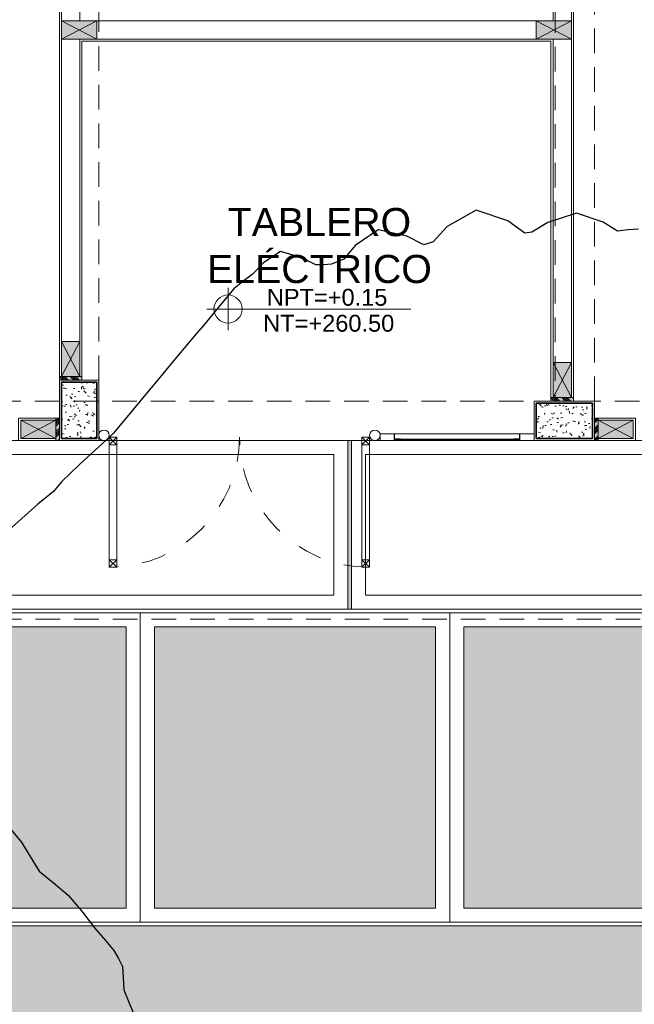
# Model space of a CAD drawing. Header units: millimetres. Extents: x -8931983 to 9630244, y 4 to 18563053.
# Tile 57 of 256: x 349142.02 to 349146.39, y 9281928.29 to 9281935.29. Entities that reach past the tile are written whole.
import ezdxf

# ---------------------------------------------------------------- set-up
doc = ezdxf.new("R2010")
doc.units = ezdxf.units.MM
for name, pattern in [('CONTINUA', [0]), ('DASHED2', [0.375, 0.25, -0.125]), ('RAYADA', [0.5, 0.25, -0.25])]:
    doc.linetypes.add(name, pattern=pattern)
for name, color, linetype, lineweight in [('.', 7, 'Continuous', 0), ('06.-ALE_PUERTAS', 6, 'Continuous', 0), ('0_PROYECCIONES 1', 1, 'DASHED2', 0), ('APARATOS-SANITARIOS', 2, 'Continuous', 9), ('COLUMNAS', 3, 'Continuous', 35), ('COLUMNETAS TOP', 253, 'Continuous', 0), ('G-ANNO-DIMS', 7, 'Continuous', 5), ('JUNTAS DE DILATACIÓN', 160, 'CONTINUA', 9), ('MURO', 133, 'Continuous', 15), ('MUROS-01', 1, 'Continuous', 13), ('MUROS-02', 7, 'Continuous', 18), ('MUROS-04', 4, 'Continuous', 0), ('MUROS-06', 6, 'Continuous', 5), ('TARRAJEO', 32, 'Continuous', 0), ('TEXTO AMBIENTES', 7, 'Continuous', 30), ('vereda', 254, 'Continuous', 5)]:
    doc.layers.add(name, color=color, linetype=linetype, lineweight=lineweight)
for name, color, linetype, lineweight, true_color in [('0_COLUMNA ACHURADO', 250, 'Continuous', 0, 0x363636), ('0_PISOS', 252, 'Continuous', 0, 0x8a8a8a), ('0_TEXTURA PISOS', 252, 'Continuous', 0, 0x8c8c8c), ('PISO Cemento pulido', 254, 'Continuous', 5, 0xd1d1d1)]:
    doc.layers.add(name, color=color, linetype=linetype, lineweight=lineweight, true_color=true_color)
doc.layers.add('C-TOPO', color=7, linetype='Continuous')
doc.styles.add('Arial_1', font='arial.ttf', dxfattribs={"height": 0.15})
pattern_1 = [(140, (0, 0), (0.0140263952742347, 0.1603225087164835), [0.016764, -0.184404]), (85.00000000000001, (0, 0), (-0.1681300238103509, -0.0310142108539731), [0.0134112, -0.1475237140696]), (190.4514447, (0.00116886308, 0.01336016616), (-0.1541036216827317, 0.1293082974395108), [0.014247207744, -0.156719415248]), (136.1842, (-0.044704, 0), (0.0369972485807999, 0.2385495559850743), [0.025146, -0.2766059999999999]), (186.63555761, (-0.04162092, 0.019879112), (-0.2177349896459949, 0.2089156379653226), [0.0213708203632, -0.2350793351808]), (81.18415117, (-0.044704, 0), (-0.2177349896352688, 0.2089156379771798), [0.0201167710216, -0.2212845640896]), (111, (-0.033528, 0.022352), (0.0899933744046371, 0.1334206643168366), [0.016764, -0.184404]), (56.00000000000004, (-0.033528, 0.022352), (-0.1620854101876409, 0.0543857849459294), [0.0134112, -0.1475232]), (161.451445, (-0.026028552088, 0.033470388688), (-0.0720920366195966, 0.1878064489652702), [0.014247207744, -0.1567191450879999]), (127.5, (0, 0), (-0.0744084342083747, 0.0027179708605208), [0, -0.14573504, 0, -0.1497584, 0, -0.148082]), (97.5, (0, 0), (-0.0881589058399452, 0.0588013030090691), [0, -0.08538464, 0, -0.14238224, 0, -0.0564388]), (57.50000000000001, (0, -0.04984496), (0.0050412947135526, 0.1193197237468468), [0, -0.05588, 0, -0.1743456, 0, -0.2313432]), (47.5, (0, -0.07219696), (-0.0223753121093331, 0.1303536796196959), [0, -0.072644, 0, -0.11578336, 0, -0.1642872])]

# ---------------------------------------------------------------- blocks, each defined once
blk = doc.blocks.new('topooooo')
at = {"layer": 'C-TOPO', "color": 252, "linetype": 'Continuous', "lineweight": 25, "true_color": 0x939598, "elevation": 2.117999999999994, "flags": 128}
for points in [[(-88.42273684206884, -196.8140000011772), (-88.47716067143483, -196.8648393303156), (-88.52799999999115, -196.9192631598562), (-88.64778789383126, -196.9347005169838), (-88.83518701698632, -197.0068129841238), (-88.94853299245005, -197.1890412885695), (-88.99128671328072, -197.3140000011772), (-89.02799999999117, -197.351234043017), (-89.17546173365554, -197.3599011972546), (-89.3976883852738, -197.4443116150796), (-89.48181104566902, -197.6654918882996), (-89.49076595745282, -197.8140000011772), (-89.52799999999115, -197.8726592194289), (-89.65920765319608, -197.9019171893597), (-89.84399999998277, -197.9980000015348), (-89.89974792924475, -198.1867897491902), (-89.90122834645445, -198.3140000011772), (-89.94552049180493, -198.3964795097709), (-89.98416260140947, -198.4344416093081), (-90.02799999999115, -198.4718431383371), (-90.14114056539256, -198.4971050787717), (-90.28200291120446, -198.5599970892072), (-90.32363004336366, -198.6957402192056), (-90.3325375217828, -198.8140000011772), (-90.35135529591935, -198.8940996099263), (-90.3675415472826, -198.9744584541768), (-90.36880437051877, -199.1453866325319), (-90.3675415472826, -199.3140000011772), (-90.36977634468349, -199.3919944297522), (-90.37201114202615, -199.4699888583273), (-90.37215199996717, -199.6421360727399), (-90.37201114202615, -199.8140000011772), (-90.37244324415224, -199.8915623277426), (-90.3728753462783, -199.9691246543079), (-90.37222521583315, -200.1443180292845), (-90.3728753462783, -200.3140000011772), (-90.38230875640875, -200.3815871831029), (-90.3928974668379, -200.4491025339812), (-90.41668556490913, -200.6367973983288), (-90.43844776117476, -200.8140000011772), (-90.43844776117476, -200.9035522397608), (-90.4668764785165, -201.0439617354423), (-90.50588309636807, -201.3140000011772)], [(-89.25199725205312, -202.9267920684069), (-89.02799999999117, -202.9682219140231), (-88.91185404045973, -203.0096825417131), (-88.79536842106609, -203.0466315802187), (-88.66771856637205, -203.0478503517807), (-88.52799999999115, -203.0466315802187), (-88.36806385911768, -203.0760268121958), (-88.23528476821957, -203.1067152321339), (-88.11802163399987, -203.1276826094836), (-88.02799999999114, -203.1448108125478), (-87.96581240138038, -203.166154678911), (-87.90621011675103, -203.192210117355), (-87.85355062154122, -203.2495049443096), (-87.7930150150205, -203.3140000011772), (-87.69948378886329, -203.366223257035), (-87.61926163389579, -203.4052616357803)]]:
    blk.add_lwpolyline(points, dxfattribs=at)
blk = doc.blocks.new('servicios generales')
at = {"layer": '0_COLUMNA ACHURADO'}
h = blk.add_hatch(dxfattribs=at)
h.set_pattern_fill('AR-CONC', color=256, scale=0.00088, angle=90.00000000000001)
h.set_pattern_definition(pattern_1)
h.paths.add_polyline_path([(-7.274999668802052, 0.4000000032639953), (-7.274999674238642, 0), (-7.024999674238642, 0), (-7.024999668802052, 0.4000000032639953)])
h = blk.add_hatch(dxfattribs=at)
h.set_pattern_fill('AR-CONC', color=256, scale=0.00088, angle=90.00000000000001)
h.set_pattern_definition(pattern_1)
h.paths.add_polyline_path([(-3.899999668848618, 0.2500000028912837), (-3.899999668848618, 2.8912837e-09), (-3.49999999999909, 2.8912837e-09), (-3.49999999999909, 0.2500000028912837)])
at = {"layer": 'COLUMNAS', "color": 6}
for points in [[(-7.024999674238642, 0), (-7.024999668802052, 0.4000000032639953), (-7.274999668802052, 0.4000000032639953), (-7.274999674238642, 0)], [(-3.899999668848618, 2.8912837e-09), (-3.49999999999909, 2.8912837e-09), (-3.49999999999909, 0.2500000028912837), (-3.899999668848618, 0.2500000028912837)]]:
    blk.add_lwpolyline(points, close=True, dxfattribs=at)
at = {"layer": 'TARRAJEO'}
for points in [[(-7.009999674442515, -0.015), (-7.00999966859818, 0.4150000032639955), (-7.289999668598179, 0.4150000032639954), (-7.289999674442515, -0.0150000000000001)], [(-3.914999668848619, -0.0149999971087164), (-3.48499999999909, -0.0149999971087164), (-3.48499999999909, 0.2650000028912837), (-3.914999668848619, 0.2650000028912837)]]:
    blk.add_lwpolyline(points, close=True, dxfattribs=at)
blk = doc.blocks.new('Cotas de elevación - M_Cota de elevación - Destino rellenado-517392-Nivel 1')
at = {"layer": 'G-ANNO-DIMS'}
for p, q in [((0, -0.0015), (0, 0.0015)), ((-0.0015, 0), (0.013, 0))]:
    blk.add_line(p, q, dxfattribs=at)
blk.add_circle((0, 0), 0.001, dxfattribs=at)
blk = doc.blocks.new('p9')
at = {"layer": '06.-ALE_PUERTAS', "linetype": 'Continuous'}
for p, q in [((3245.229720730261, 1562.595820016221, -0.003933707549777), (3245.28457368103, 1562.540967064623, -0.003933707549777)), ((3245.229720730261, 1562.540967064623, -0.003933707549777), (3245.28457368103, 1562.595820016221, -0.003933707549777)), ((3246.107318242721, 1562.595820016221, -0.003933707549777), (3246.162171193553, 1562.540967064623, -0.003933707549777)), ((3246.107318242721, 1562.540967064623, -0.003933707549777), (3246.162171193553, 1562.595820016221, -0.003933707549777)), ((3245.229720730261, 1560.785672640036, -0.003933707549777), (3245.28457368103, 1560.730819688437, -0.003933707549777)), ((3245.229720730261, 1560.730819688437, -0.003933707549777), (3245.28457368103, 1560.785672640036, -0.003933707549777)), ((3246.107318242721, 1560.785672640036, -0.003933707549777), (3246.162171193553, 1560.730819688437, -0.003933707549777)), ((3246.107318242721, 1560.730819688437, -0.003933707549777), (3246.162171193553, 1560.785672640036, -0.003933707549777))]:
    blk.add_line(p, q, dxfattribs=at)
at = {"layer": '06.-ALE_PUERTAS', "linetype": 'Continuous', "elevation": -0.003933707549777}
for points in [[(3245.229720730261, 1562.540967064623), (3246.162171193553, 1562.540967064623), (3246.162171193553, 1562.595820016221), (3245.229720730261, 1562.595820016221)], [(3245.229720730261, 1562.540967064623), (3245.229720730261, 1562.595820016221), (3245.28457368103, 1562.595820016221), (3245.28457368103, 1562.540967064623)], [(3246.107318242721, 1562.540967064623), (3246.107318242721, 1562.595820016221), (3246.162171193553, 1562.595820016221), (3246.162171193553, 1562.540967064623)], [(3245.229720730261, 1560.785672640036), (3246.162171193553, 1560.785672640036), (3246.162171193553, 1560.730819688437), (3245.229720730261, 1560.730819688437)], [(3245.229720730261, 1560.730819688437), (3245.229720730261, 1560.785672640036), (3245.28457368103, 1560.785672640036), (3245.28457368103, 1560.730819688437)], [(3246.107318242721, 1560.730819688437), (3246.107318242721, 1560.785672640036), (3246.162171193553, 1560.785672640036), (3246.162171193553, 1560.730819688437)]]:
    blk.add_lwpolyline(points, close=True, dxfattribs=at)
at = {"layer": '06.-ALE_PUERTAS', "linetype": 'RAYADA', "ltscale": 0.7}
for centre, start, end in [((3246.162167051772, 1562.595820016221, -0.003933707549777), 180.6157096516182, 270), ((3246.162167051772, 1560.730819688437, -0.003933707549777), 89.99974551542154, 179.3842903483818)]:
    blk.add_arc(centre, 0.9325001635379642, start, end, dxfattribs=at)
blk = doc.blocks.new('bloque 03 pg')
at = {"layer": '.', "true_color": 0xadddf7, "transparency": 33554572}
h = blk.add_hatch(color=141, dxfattribs=at)
h.dxf.hatch_style = 1
h.paths.add_polyline_path([(-7.305000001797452, -5.399982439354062), (-7.305000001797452, -5.374982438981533), (-7.145000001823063, -5.374982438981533), (-7.145000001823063, -5.399982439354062)])
h = blk.add_hatch(color=141, dxfattribs=at)
h.dxf.hatch_style = 1
h.paths.add_polyline_path([(-3.809999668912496, -5.549982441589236), (-3.809999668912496, -5.524982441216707), (-3.649999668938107, -5.524982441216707), (-3.649999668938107, -5.549982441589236)])
h = blk.add_hatch(color=141, dxfattribs=at)
h.dxf.hatch_style = 1
h.paths.add_polyline_path([(-7.304999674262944, -5.669999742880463), (-7.329999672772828, -5.669999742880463), (-7.329999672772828, -5.829999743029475), (-7.304999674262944, -5.829999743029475)])
h = blk.add_hatch(color=141, dxfattribs=at)
h.dxf.hatch_style = 1
h.paths.add_polyline_path([(-3.5, -5.829999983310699), (-3.47499999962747, -5.829999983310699), (-3.47499999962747, -5.669999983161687), (-3.5, -5.669999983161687)])
at = {"layer": 'COLUMNETAS TOP', "true_color": 0xc0c0c0}
for points in [[(-7.289906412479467, -2.84498244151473), (-7.039906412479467, -2.84498244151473), (-7.039906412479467, -2.974982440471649), (-7.289906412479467, -2.974982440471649)], [(-3.914999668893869, -2.844982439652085), (-3.664999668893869, -2.844982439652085), (-3.664999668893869, -2.974982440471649), (-3.914999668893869, -2.974982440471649)], [(-7.29000000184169, -5.374982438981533), (-7.29000000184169, -5.124982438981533), (-7.160000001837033, -5.124982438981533), (-7.160000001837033, -5.374982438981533)], [(-3.794999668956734, -5.524982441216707), (-3.794999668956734, -5.274982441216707), (-3.664999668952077, -5.274982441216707), (-3.664999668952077, -5.524982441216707)], [(-7.329999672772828, -5.684999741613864), (-7.579999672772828, -5.684999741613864), (-7.579999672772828, -5.814999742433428), (-7.329999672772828, -5.814999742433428)], [(-3.47499999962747, -5.814999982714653), (-3.22499999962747, -5.814999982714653), (-3.22499999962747, -5.684999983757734), (-3.47499999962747, -5.684999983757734)]]:
    blk.add_hatch(color=9, dxfattribs=at).paths.add_polyline_path(points)
at = {"layer": 'JUNTAS DE DILATACIÓN'}
h = blk.add_hatch(dxfattribs=at)
h.set_pattern_fill('ANSI34', color=256, scale=0.0029, angle=90.09396363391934)
h.set_pattern_definition([(135.0939636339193, (1525.836894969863, -5592.345851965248), (-0.0389999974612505, -0.0391281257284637), []), (135.0939636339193, (1525.836873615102, -5592.332830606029), (-0.0389999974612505, -0.0391281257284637), []), (135.0939636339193, (1525.8368522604, -5592.319809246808), (-0.0389999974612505, -0.0391281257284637), []), (135.0939636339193, (1525.836830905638, -5592.306787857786), (-0.0389999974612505, -0.0391281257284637), [])])
h.paths.add_polyline_path([(-7.305000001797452, -5.399982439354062), (-7.305000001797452, -5.374982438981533), (-7.145000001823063, -5.374982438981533), (-7.145000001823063, -5.399982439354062)])
h = blk.add_hatch(dxfattribs=at)
h.set_pattern_fill('ANSI34', color=256, scale=0.0029, angle=90.09396363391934)
h.set_pattern_definition([(135.0939636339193, (1529.331895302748, -5592.495851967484), (-0.0389999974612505, -0.0391281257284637), []), (135.0939636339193, (1529.331873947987, -5592.482830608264), (-0.0389999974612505, -0.0391281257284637), []), (135.0939636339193, (1529.331852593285, -5592.469809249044), (-0.0389999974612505, -0.0391281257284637), []), (135.0939636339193, (1529.331831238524, -5592.456787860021), (-0.0389999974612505, -0.0391281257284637), [])])
h.paths.add_polyline_path([(-3.809999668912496, -5.549982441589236), (-3.809999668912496, -5.524982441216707), (-3.649999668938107, -5.524982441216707), (-3.649999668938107, -5.549982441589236)])
h = blk.add_hatch(dxfattribs=at)
h.set_pattern_fill('ANSI34', color=256, scale=0.0029, angle=0.0939636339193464)
h.set_pattern_definition([(45.09396363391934, (-5588.449442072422, -1538.811894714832), (-0.0391281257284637, 0.0389999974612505), []), (45.09396363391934, (-5588.436420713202, -1538.811873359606), (-0.0391281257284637, 0.0389999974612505), []), (45.09396363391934, (-5588.423399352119, -1538.811852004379), (-0.0391281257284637, 0.0389999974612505), []), (45.09396363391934, (-5588.410377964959, -1538.811830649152), (-0.0391281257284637, 0.0389999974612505), [])])
h.paths.add_polyline_path([(-7.304999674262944, -5.669999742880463), (-7.329999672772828, -5.669999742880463), (-7.329999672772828, -5.829999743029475), (-7.304999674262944, -5.829999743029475)])
h = blk.add_hatch(dxfattribs=at)
h.set_pattern_fill('ANSI34', color=256, scale=0.0029, angle=180.0939636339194)
h.set_pattern_definition([(225.0939636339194, (5583.445869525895, 1527.311894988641), (0.0391281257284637, -0.0389999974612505), []), (225.0939636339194, (5583.432848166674, 1527.311873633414), (0.0391281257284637, -0.0389999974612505), []), (225.0939636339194, (5583.419826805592, 1527.311852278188), (0.0391281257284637, -0.0389999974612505), []), (225.0939636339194, (5583.406805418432, 1527.311830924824), (0.0391281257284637, -0.0389999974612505), [])])
h.paths.add_polyline_path([(-3.5, -5.829999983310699), (-3.47499999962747, -5.829999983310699), (-3.47499999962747, -5.669999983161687), (-3.5, -5.669999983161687)])
at = {"lineweight": 5}
blk.add_line((-7.145000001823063, -5.374982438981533, -2.3474058e-09), (-7.304999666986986, -5.374982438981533), dxfattribs=at)
at = {"layer": '0_PROYECCIONES 1', "ltscale": 0.7}
for points, elevation in [([(-15.82999992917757, 1.729864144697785), (1.500000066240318, 1.729864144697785), (1.500000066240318, -7.100135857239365), (-15.82999992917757, -7.100135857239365)], 664.3691289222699), ([(-3.499999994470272, -0.2799824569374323), (-3.779999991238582, -0.2799824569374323), (-3.779999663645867, -5.549982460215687), (-3.499999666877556, -5.549982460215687)], -3.130026e-09), ([(-7.02499965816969, -0.4299824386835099), (-7.304999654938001, -0.4299824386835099), (-7.304999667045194, -5.399982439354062), (-7.024999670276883, -5.399982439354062)], -7.826202e-10), ([(-0.4299996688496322, -5.829999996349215), (-0.4299996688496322, -5.549999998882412), (-13.89999966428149, -5.549999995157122), (-13.89999966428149, -5.829999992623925)], -726.0150417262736)]:
    blk.add_lwpolyline(points, close=True, dxfattribs=dict(at, elevation=elevation))
at = {"layer": 'APARATOS-SANITARIOS', "linetype": 'Continuous', "ltscale": 0.3, "const_width": 0.002230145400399}
for points, elevation in [([(-4.910802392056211, -5.822540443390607, 1), (-4.908481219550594, -5.822540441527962, 1)], 0.0019668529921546), ([(-4.87069488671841, -5.822540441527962, 1), (-4.868373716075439, -5.822540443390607, 1)], 0.0019668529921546), ([(-4.828093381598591, -5.822540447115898, 1), (-4.825772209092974, -5.822540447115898, 1)], 7.821654e-10), ([(-4.782580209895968, -5.822540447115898, 1), (-4.780259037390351, -5.822540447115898, 1)], 7.821654e-10), ([(-4.737067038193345, -5.822540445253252, 1), (-4.734745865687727, -5.822540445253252, 1)], 7.821654e-10), ([(-4.691553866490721, -5.822540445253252, 1), (-4.689232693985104, -5.822540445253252, 1)], 7.821654e-10), ([(-4.646040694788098, -5.822540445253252, 1), (-4.643719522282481, -5.822540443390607, 1)], 7.821654e-10), ([(-4.611422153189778, -5.822540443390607, 1), (-4.609100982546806, -5.822540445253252, 1)], 7.821654e-10), ([(-4.576803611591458, -5.822540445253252, 1), (-4.574482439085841, -5.822540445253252, 1)], 7.821654e-10), ([(-4.531290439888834, -5.822540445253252, 1), (-4.528969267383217, -5.822540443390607, 1)], 7.821654e-10), ([(-4.496671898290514, -5.822540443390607, 1), (-4.494350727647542, -5.822540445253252, 1)], 7.821654e-10), ([(-4.462053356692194, -5.822540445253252, 1), (-4.459732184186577, -5.822540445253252, 1)], 7.821654e-10), ([(-4.416540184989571, -5.822540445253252, 1), (-4.414219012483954, -5.822540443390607, 1)], 7.821654e-10), ([(-4.371027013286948, -5.822540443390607, 1), (-4.368705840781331, -5.822540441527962, 1)], 7.821654e-10), ([(-4.325513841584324, -5.822540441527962, 1), (-4.323192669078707, -5.822540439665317, 1)], 7.821654e-10), ([(-4.280000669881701, -5.822540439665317, 1), (-4.277679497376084, -5.822540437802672, 1)], 7.821654e-10), ([(-4.234487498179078, -5.822540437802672, 1), (-4.23216632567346, -5.822540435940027, 1)], 7.821654e-10), ([(-4.188974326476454, -5.822540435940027, 1), (-4.186653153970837, -5.822540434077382, 1)], 7.821654e-10), ([(-4.143461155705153, -5.822540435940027, 1), (-4.141139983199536, -5.822540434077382, 1)], 7.821654e-10), ([(-4.097947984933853, -5.822540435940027, 1), (-4.095626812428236, -5.822540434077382, 1)], 7.821654e-10), ([(-4.066538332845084, -5.822540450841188, 1), (-4.064217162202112, -5.822540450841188, 1)], -0.0019668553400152)]:
    blk.add_lwpolyline(points, format="xyb", close=True, dxfattribs=dict(at, elevation=elevation))
at = {"layer": 'COLUMNETAS TOP'}
for p, q in [((-7.039906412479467, -2.84498244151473, -673.1348756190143), (-7.289906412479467, -2.974982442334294, -673.1348756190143)), ((-7.289906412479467, -2.84498244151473, -673.1348756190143), (-7.039906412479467, -2.974982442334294, -673.1348756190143)), ((-3.664999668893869, -2.844982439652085), (-3.914999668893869, -2.974982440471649)), ((-3.914999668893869, -2.844982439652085), (-3.664999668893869, -2.974982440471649)), ((-7.29000000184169, -5.124982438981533, -2.3476332e-09), (-7.16000000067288, -5.374982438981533, -2.3476332e-09)), ((-7.290000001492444, -5.374982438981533, -2.3476332e-09), (-7.160000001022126, -5.124982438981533, -2.3476332e-09)), ((-3.794999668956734, -5.274982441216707), (-3.664999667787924, -5.524982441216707)), ((-3.794999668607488, -5.524982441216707), (-3.66499966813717, -5.274982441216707)), ((-7.579999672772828, -5.684999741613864, -705.4663238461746), (-7.329999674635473, -5.814999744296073, -705.4663238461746)), ((-7.329999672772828, -5.68499974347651, -705.4663238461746), (-7.579999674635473, -5.814999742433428, -705.4663238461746)), ((-3.22499999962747, -5.814999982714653, -1.565013e-09), (-3.47499999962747, -5.684999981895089, -1.565013e-09)), ((-3.47499999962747, -5.814999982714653, -1.565013e-09), (-3.22499999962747, -5.684999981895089, -1.565013e-09))]:
    blk.add_line(p, q, dxfattribs=at)
for points, elevation in [([(-7.289906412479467, -2.84498244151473), (-7.039906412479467, -2.84498244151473), (-7.039906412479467, -2.974982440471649), (-7.289906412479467, -2.974982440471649)], -673.1348756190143), ([(-7.29000000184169, -5.374982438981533), (-7.29000000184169, -5.124982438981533), (-7.160000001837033, -5.124982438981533), (-7.160000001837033, -5.374982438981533)], -2.3474058e-09), ([(-7.329999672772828, -5.684999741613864), (-7.579999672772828, -5.684999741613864), (-7.579999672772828, -5.814999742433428), (-7.329999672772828, -5.814999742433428)], -705.4663238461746), ([(-3.47499999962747, -5.814999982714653), (-3.22499999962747, -5.814999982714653), (-3.22499999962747, -5.684999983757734), (-3.47499999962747, -5.684999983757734)], -1.565013e-09)]:
    blk.add_lwpolyline(points, close=True, dxfattribs=dict(at, elevation=elevation))
for points in [[(-3.914999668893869, -2.844982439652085), (-3.664999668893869, -2.844982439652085), (-3.664999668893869, -2.974982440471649), (-3.914999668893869, -2.974982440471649)], [(-3.794999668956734, -5.524982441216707), (-3.794999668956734, -5.274982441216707), (-3.664999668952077, -5.274982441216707), (-3.664999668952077, -5.524982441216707)]]:
    blk.add_lwpolyline(points, close=True, dxfattribs=at)
at = {"layer": 'JUNTAS DE DILATACIÓN'}
for points, elevation in [([(-7.305000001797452, -5.399982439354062), (-7.305000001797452, -5.374982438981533), (-7.145000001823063, -5.374982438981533), (-7.145000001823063, -5.399982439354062)], -2.3474058e-09), ([(-7.304999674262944, -5.669999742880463), (-7.329999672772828, -5.669999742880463), (-7.329999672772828, -5.829999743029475), (-7.304999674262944, -5.829999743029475)], -705.4663238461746), ([(-3.5, -5.829999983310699), (-3.47499999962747, -5.829999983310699), (-3.47499999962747, -5.669999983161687), (-3.5, -5.669999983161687)], -1.565013e-09)]:
    blk.add_lwpolyline(points, close=True, dxfattribs=dict(at, elevation=elevation))
blk.add_lwpolyline([(-3.809999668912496, -5.549982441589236), (-3.809999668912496, -5.524982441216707), (-3.649999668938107, -5.524982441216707), (-3.649999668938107, -5.549982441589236)], close=True, dxfattribs=at)
at = {"layer": 'MURO'}
for p, q in [((-3.794999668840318, -2.844982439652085, -705.4664041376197), (-3.794999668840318, -0.5549824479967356, -705.4664041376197)), ((-3.664999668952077, -5.274982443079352, -705.4664041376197), (-3.664999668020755, -0.5549824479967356, -705.4664041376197)), ((-7.290000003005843, -2.84498244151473, -705.4664041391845), (-7.290000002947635, -0.7049824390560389, -705.4664041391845)), ((-7.160000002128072, -2.84498244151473, -705.4664041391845), (-7.160000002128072, -0.7049824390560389, -705.4664041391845)), ((-7.039906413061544, -2.84498244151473, -673.1348756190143), (-3.914999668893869, -2.844982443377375)), ((-7.290000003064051, -5.124982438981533, -705.4664041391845), (-7.290000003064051, -2.974982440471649, -673.1348756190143)), ((-7.160000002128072, -5.124982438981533, -705.4664041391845), (-7.160000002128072, -2.974982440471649, -673.1348756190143)), ((-7.039906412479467, -2.974982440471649, -673.1348756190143), (-3.914999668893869, -2.974982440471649)), ((-3.794999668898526, -5.274982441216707, -705.4664041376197), (-3.794999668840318, -2.974982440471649))]:
    blk.add_line(p, q, dxfattribs=at)
at = {"layer": 'MUROS-01', "ltscale": 0.3}
blk.add_line((-4.875250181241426, -5.829999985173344, -0.0019668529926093), (-4.255698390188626, -5.829999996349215, -0.0059005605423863), dxfattribs=at)
for points, elevation in [([(-4.92461750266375, -5.782073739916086), (-4.92461750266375, -5.829999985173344), (-5.025261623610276, -5.829999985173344), (-5.025261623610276, -5.782073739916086)], -7.826202e-10), ([(-4.92461750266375, -5.782073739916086), (-4.030643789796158, -5.78207373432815), (-4.030643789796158, -5.82999999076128), (-4.92461750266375, -5.829999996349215)], -0.0019668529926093), ([(-4.030643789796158, -5.782073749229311), (-4.030643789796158, -5.82999999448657), (-3.929999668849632, -5.82999999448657), (-3.929999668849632, -5.782073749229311)], -1.565013e-09)]:
    blk.add_lwpolyline(points, close=True, dxfattribs=dict(at, elevation=elevation))
at = {"layer": 'MUROS-02', "ltscale": 0.3, "elevation": 7.821654e-10}
for points in [[(-4.879119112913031, -5.820304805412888), (-4.076142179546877, -5.820304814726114)], [(-4.879104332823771, -5.824856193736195), (-4.076156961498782, -5.82485613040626)]]:
    blk.add_lwpolyline(points, dxfattribs=at)
at = {"layer": 'MUROS-04', "linetype": 'Continuous', "ltscale": 0.3}
for points, elevation in [([(-4.921886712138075, -5.782073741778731), (-4.92461750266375, -5.782073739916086), (-4.92461750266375, -5.827586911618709), (-4.879104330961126, -5.827586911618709), (-4.879104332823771, -5.824856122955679), (-4.92188671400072, -5.824856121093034)], -7.826202e-10), ([(-4.033374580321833, -5.782073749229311), (-4.030643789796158, -5.782073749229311), (-4.030643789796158, -5.827586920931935), (-4.076156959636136, -5.827586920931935), (-4.076156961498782, -5.82485613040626), (-4.033374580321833, -5.82485613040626)], -1.565013e-09), ([(-4.915529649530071, -5.820304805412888), (-4.879119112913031, -5.820304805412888), (-4.879119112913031, -5.817574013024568), (-4.915529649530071, -5.817574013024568)], -7.826202e-10), ([(-4.039731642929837, -5.820304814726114), (-4.076142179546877, -5.820304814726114), (-4.076142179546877, -5.817574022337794), (-4.039731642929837, -5.817574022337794)], -1.565013e-09)]:
    blk.add_lwpolyline(points, close=True, dxfattribs=dict(at, elevation=elevation))
at = {"layer": 'MUROS-06', "linetype": 'Continuous', "ltscale": 0.3}
for centre in [(-6.98789989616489, -5.792834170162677), (-5.062231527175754, -5.792834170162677)]:
    blk.add_circle(centre, 0.0371658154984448, dxfattribs=at)
at = {"layer": 'TARRAJEO'}
for p, q in [((-3.6499996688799, -5.549982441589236, 664.3691289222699), (-3.6499996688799, -0.2799824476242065, 664.3691289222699)), ((-7.304992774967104, -5.374982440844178, 664.3691289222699), (-7.305000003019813, -0.4549824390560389, 664.3691289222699)), ((-7.145000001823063, -5.374982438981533, 664.3691289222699), (-7.144999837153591, -2.98998244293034, 664.3691289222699)), ((-7.144999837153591, -2.98998244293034, 664.3691289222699), (-3.809999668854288, -2.98998243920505, 664.3691289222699)), ((-3.809999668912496, -5.549982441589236, 664.3691289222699), (-3.809999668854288, -2.98998243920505, 664.3691289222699)), ((-7.329999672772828, -5.829999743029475, 664.3691289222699), (-7.329999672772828, -5.669999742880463, 664.3691289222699))]:
    blk.add_line(p, q, dxfattribs=at)
for points, elevation in [([(-7.329999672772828, -5.669999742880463), (-7.594999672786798, -5.669999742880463), (-7.594999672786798, -5.829999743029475), (-7.329999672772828, -5.829999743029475)], -705.4663238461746), ([(-3.47499999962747, -5.829999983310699), (-3.210000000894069, -5.829999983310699), (-3.210000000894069, -5.669999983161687), (-3.47499999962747, -5.669999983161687)], -1.565013e-09)]:
    blk.add_lwpolyline(points, close=True, dxfattribs=dict(at, elevation=elevation))
at = {"xscale": -0.9926736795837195, "yscale": 0.9926736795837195, "zscale": 0.9926736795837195, "rotation": 270}
blk.add_blockref('p9', (-1556.247140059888, -3228.185774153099, 0.0039048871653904), dxfattribs=at)
at = {"layer": 'TEXTO AMBIENTES', "xscale": 99.99999999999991, "yscale": 99.99999999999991, "zscale": 99.99999999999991}
blk.add_blockref('Cotas de elevación - M_Cota de elevación - Destino rellenado-517392-Nivel 1', (-6.10601823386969, -4.894809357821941, -705.4664041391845), dxfattribs=at)
at = {"layer": 'vereda'}
blk.add_blockref('servicios generales', (-0.0150000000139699, -5.814999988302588, -1.565013e-09), dxfattribs=at)
at = {"layer": 'TEXTO AMBIENTES', "insert": (-6.429059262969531, -4.712835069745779, -442.0074041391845), "char_height": 0.2, "width": 1.945297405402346, "attachment_point": 7, "style": 'Arial_1'}
blk.add_mtext('\\pxqc;TABLERO ELÉCTRICO', dxfattribs=at)
at = {"layer": 'TEXTO AMBIENTES', "char_height": 0.12, "width": 0.9021418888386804, "attachment_point": 1, "line_spacing_factor": 0.9417779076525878, "style": 'Arial_1'}
for s, insert in [('NPT=+0.15', (-5.830298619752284, -4.751413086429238, -705.4664041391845)), ('NT=+260.50', (-5.856120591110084, -4.936034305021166, -705.4664041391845))]:
    blk.add_mtext(s, dxfattribs=dict(at, insert=insert))
blk = doc.blocks.new('JUNTA VEREDA')
at = {"layer": '.', "true_color": 0x939598}
h = blk.add_hatch(dxfattribs=at)
h.set_pattern_fill('ANGLE', color=252)
h.set_pattern_definition([(0, (0, 0), (0, 6.985), [5.08, -1.905]), (90, (0, 0), (-6.985, 4e-16), [5.08, -1.905])])
h.paths.add_polyline_path([(-0.01331989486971, 1.200000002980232), (0.0120801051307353, 1.200000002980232), (0.0120801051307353, 0), (-0.01331989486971, 0)])
h = blk.add_hatch(color=252, dxfattribs=at)
h.dxf.hatch_style = 1
h.paths.add_polyline_path([(0.0120801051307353, 1.200000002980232), (-0.01331989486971, 1.200000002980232), (-0.01331989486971, 0), (0.0120801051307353, 0)])
at = {"layer": '0_TEXTURA PISOS'}
h = blk.add_hatch(dxfattribs=at)
h.set_pattern_fill('ANGLE', color=256)
h.set_pattern_definition([(0, (-5477.766061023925, -1210.968031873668), (0, 6.985), [5.08, -1.905]), (90, (-5477.766061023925, -1210.968031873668), (-6.985, 4e-16), [5.08, -1.905])])
h.paths.add_polyline_path([(-0.01331989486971, 1.200000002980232), (0.0120801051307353, 1.200000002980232), (0.0120801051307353, 0), (-0.01331989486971, 0)])
at = {"layer": 'vereda'}
blk.add_lwpolyline([(-0.01331989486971, 1.200000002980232), (0.0120801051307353, 1.200000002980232), (0.0120801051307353, 0), (-0.01331989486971, 0)], close=True, dxfattribs=at)
blk = doc.blocks.new('verda bloque 03 pg')
at = {"layer": 'vereda', "elevation": -726.0150417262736}
for points in [[(-8.253799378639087, -7.029999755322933), (-5.253799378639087, -7.029999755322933), (-5.253799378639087, -5.829999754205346), (-8.253799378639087, -5.829999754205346)], [(-5.228399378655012, -7.029999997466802), (-2.228399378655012, -7.029999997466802), (-2.228399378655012, -5.829999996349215), (-5.228399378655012, -5.829999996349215)], [(-8.15379937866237, -6.929999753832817), (-5.353799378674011, -6.929999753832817), (-5.353799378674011, -5.929999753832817), (-8.15379937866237, -5.929999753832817)], [(-5.128399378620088, -6.929999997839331), (-2.328399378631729, -6.929999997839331), (-2.328399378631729, -5.929999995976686), (-5.128399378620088, -5.929999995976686)]]:
    blk.add_lwpolyline(points, close=True, dxfattribs=at)
at = {"layer": 'vereda'}
blk.add_blockref('JUNTA VEREDA', (-5.240479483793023, -7.029999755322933, -726.0150417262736), dxfattribs=at)

msp = doc.modelspace()

# ---------------------------------------------------------------- hatches: boundary and pattern name
at = {"layer": '.', "true_color": 0x939598, "transparency": 33554559}
h = msp.add_hatch(dxfattribs=at)
h.set_pattern_fill('AR-SAND', color=252, scale=0.0087, angle=-90.00000000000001)
h.set_pattern_definition([(307.5, (0, 0), (0.4257895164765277, 0.0139202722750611), [0, -0.3358895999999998, 0, -0.3756659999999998, 0, -0.3590924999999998]), (277.5, (0, 0), (0.6236378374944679, -0.3910852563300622), [0, -0.1812035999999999, 0, -0.3027425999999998, 0, -0.1160144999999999]), (237.5, (0, 0.2718053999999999), (0.0012503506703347, -0.6881633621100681), [0, -0.1104899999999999, 0, -0.3977639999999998, 0, -0.5193029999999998]), (227.5, (0, 0.2718053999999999), (0.193948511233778, -0.6642941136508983), [0, -0.055245, 0, -0.2607563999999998, 0, -0.2983229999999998])])
edge = h.paths.add_edge_path()
edge.add_line((349130.3852684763, 9281921.531407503), (349130.3847586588, 9281920.381407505))
edge.add_line((349130.3847586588, 9281920.381407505), (349135.0647586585, 9281920.381407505))
edge.add_line((349135.0647586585, 9281920.381407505), (349135.0647485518, 9281921.531407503))
edge.add_arc((349138.0647485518, 9281921.531407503), 2.99999999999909, 89.99999999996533, 179.9999999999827, ccw=False)
edge.add_line((349138.0647485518, 9281924.531407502), (349138.9403453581, 9281924.531407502))
edge.add_arc((349138.9403496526, 9281921.531411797), 2.999995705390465, 8.202094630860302e-05, 90.0000820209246, ccw=False)
edge.add_line((349141.940345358, 9281921.531416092), (349141.9403554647, 9281918.001386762))
edge.add_line((349141.9403554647, 9281918.00138676), (349156.758601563, 9281918.00138676))
edge.add_line((349156.758601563, 9281918.00138676), (349156.758601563, 9281921.00138676))
edge.add_arc((349158.758601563, 9281921.00138676), 2, 90, 180, ccw=False)
edge.add_line((349158.758601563, 9281923.00138676), (349161.0004021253, 9281923.00138676))
edge.add_line((349161.0004021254, 9281923.001386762), (349161.0004021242, 9281955.074472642))
edge.add_line((349161.0004021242, 9281955.074472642), (349146.6847117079, 9281955.074472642))
edge.add_line((349146.6847117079, 9281955.074472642), (349146.6847117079, 9281941.899472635))
edge.add_line((349146.6847117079, 9281941.899472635), (349151.8257897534, 9281941.899472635))
edge.add_arc((349151.8257897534, 9281938.874472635), 3.024999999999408, -0.004437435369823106, 89.99999999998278, ccw=False)
edge.add_line((349154.8507897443, 9281938.874238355), (349154.8502452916, 9281931.844312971))
edge.add_arc((349151.8502447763, 9281931.84454584), 3.000000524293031, 269.99998998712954, 359.99555255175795, ccw=False)
edge.add_line((349151.8502442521, 9281928.844545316), (349151.0596959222, 9281928.844578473))
edge.add_line((349151.0596959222, 9281928.844578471), (349137.7847586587, 9281928.844545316))
edge.add_arc((349137.7847586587, 9281921.444545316), 7.399999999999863, 89.99999999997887, 180.0000000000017)
at = {"layer": 'PISO Cemento pulido', "true_color": 0xdfe0e1, "transparency": 33554610}
for points in [[(349140.7797114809, 9281930.969586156), (349142.7797746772, 9281930.969586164), (349142.7797746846, 9281928.969586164), (349140.7797114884, 9281928.969586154)], [(349142.979711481, 9281930.969586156), (349144.9797746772, 9281930.969586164), (349144.9797746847, 9281928.969586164), (349142.9797114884, 9281928.969586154)], [(349145.1797114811, 9281930.969586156), (349147.1797746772, 9281930.969586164), (349147.1797746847, 9281928.969586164), (349145.1797114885, 9281928.969586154)]]:
    msp.add_hatch(color=254, dxfattribs=at).paths.add_polyline_path(points)

# ---------------------------------------------------------------- linework, layer by layer
at = {"layer": '0_PISOS', "elevation": 746.5636793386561}
for points in [[(349140.7797114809, 9281930.969586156), (349142.7797746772, 9281930.969586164), (349142.7797746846, 9281928.969586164), (349140.7797114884, 9281928.969586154)], [(349142.979711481, 9281930.969586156), (349144.9797746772, 9281930.969586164), (349144.9797746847, 9281928.969586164), (349142.9797114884, 9281928.969586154)], [(349145.1797114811, 9281930.969586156), (349147.1797746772, 9281930.969586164), (349147.1797746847, 9281928.969586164), (349145.1797114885, 9281928.969586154)]]:
    msp.add_lwpolyline(points, close=True, dxfattribs=at)
at = {"layer": 'TARRAJEO', "elevation": 726.0150417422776}
for points in [[(349135.2796960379, 9281938.12450983), (349149.6096957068, 9281938.12450983), (349149.6096957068, 9281932.294522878), (349135.2796960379, 9281932.294522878)], [(349135.2796963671, 9281938.12450983), (349149.6096957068, 9281938.12450983), (349149.6096957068, 9281932.29450025), (349135.2796963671, 9281932.29450025)]]:
    msp.add_lwpolyline(points, close=True, dxfattribs=at)
at = {"layer": 'vereda'}
for p, q in [((349134.0796963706, 9281931.069544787), (349150.4096966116, 9281931.069544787)), ((349142.8796963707, 9281928.869602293), (349142.8796963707, 9281931.069601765)), ((349145.0796963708, 9281928.869602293), (349145.0796963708, 9281931.069601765)), ((349134.0796963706, 9281928.869545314), (349150.4096966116, 9281928.869605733)), ((349134.0796963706, 9281928.869545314), (349150.4096966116, 9281928.869545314))]:
    msp.add_line(p, q, dxfattribs=at)
msp.add_lwpolyline([(349130.3851943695, 9281921.364244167), (349130.3847586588, 9281920.381407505), (349135.0647586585, 9281920.381407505), (349135.0647485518, 9281921.531407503, -0.4142135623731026), (349138.0647485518, 9281924.531407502), (349138.940345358, 9281924.531407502, -0.4142135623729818), (349141.940345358, 9281921.531416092), (349141.9403554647, 9281918.00138676), (349156.758601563, 9281918.00138676), (349156.758601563, 9281921.00138676, -0.4142135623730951), (349158.758601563, 9281923.00138676), (349161.0004021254, 9281923.001386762), (349161.0004021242, 9281955.074472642), (349146.6847117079, 9281955.074472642), (349146.6847117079, 9281941.899472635), (349151.8257897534, 9281941.899472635, -0.4142362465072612), (349154.8507897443, 9281938.874238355), (349154.8502452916, 9281931.844312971, -0.4141908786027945), (349151.8502442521, 9281928.844545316), (349151.0596959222, 9281928.844578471), (349137.7847586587, 9281928.844545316, 0.4173955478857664), (349130.3851943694, 9281921.364243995)], format="xyb", dxfattribs=at)

# ---------------------------------------------------------------- block references
at = {"lineweight": 5}
for name, p in [('bloque 03 pg', (349149.6096957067, 9281938.12450982, 726.0150417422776)), ('verda bloque 03 pg', (349149.6096961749, 9281938.124509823, 726.0150417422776))]:
    msp.add_blockref(name, p, dxfattribs=at)
at = {"layer": 'vereda', "rotation": 320.4010421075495}
msp.add_blockref('topooooo', (349340.0046675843, 9282029.08654123, 261.841), dxfattribs=at)

doc.saveas('drawing.dxf')
